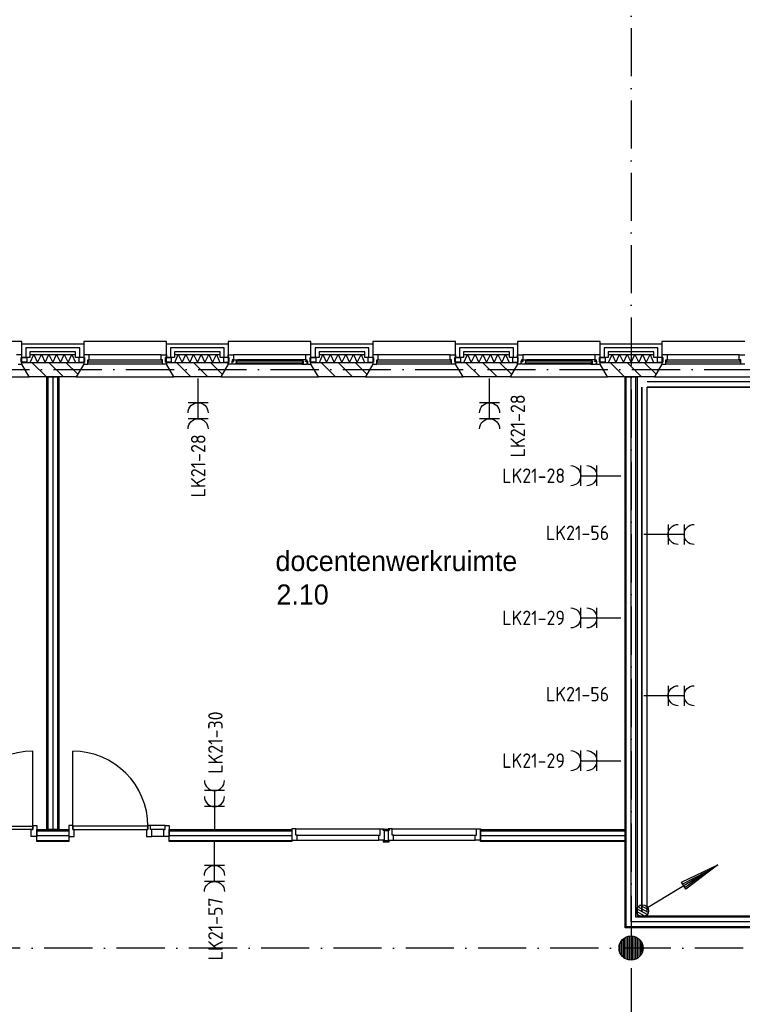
# Model space of a CAD drawing. Header units: millimetres. Extents: x 89505 to 241280, y 191 to 84291.
# Tile 35 of 45: x 182693 to 191690, y 49962 to 62219. Entities that reach past the tile are written whole.
import ezdxf
from ezdxf.enums import TextEntityAlignment as Align

# ---------------------------------------------------------------- set-up
doc = ezdxf.new("R2010")
doc.units = ezdxf.units.MM
doc.header["$LTSCALE"] = 100
doc.linetypes.add('DASHDOT', pattern=[9, 6, -1.5, 0, -1.5])
doc.layers.get('0').update_dxf_attribs({"linetype": 'CONTINUOUS'})
for name, color, linetype in [('AL$7----_STRAMIEN', 1, 'DASHDOT'), ('AL21----_BUITENWAND', 4, 'CONTINUOUS'), ('AL21K---_ISOLATIE', 1, 'CONTINUOUS'), ('AL22----_BINNENWAND', 7, 'CONTINUOUS'), ('AL28----_KONSTRUKTIE', 3, 'CONTINUOUS'), ('AL31----_BUITENKOZ', 7, 'CONTINUOUS'), ('AL32----_BINNENKOZ', 7, 'CONTINUOUS'), ('AL32----_DRAAIRICHTING', 1, 'CONTINUOUS'), ('ALL-----_REFLIJNEN', 8, 'CONTINUOUS'), ('ALXA3---_VOLZWART', 14, 'CONTINUOUS'), ('ALXAA---_GEWBETON', 12, 'CONTINUOUS'), ('ALXAB---_PREFABBETON', 1, 'CONTINUOUS'), ('BOUW', 8, 'CONTINUOUS'), ('EB62203-_ATTRIB', 2, 'CONTINUOUS'), ('EB63103-_ATTRIB', 2, 'CONTINUOUS'), ('EL6126--_PVR', 3, 'CONTINUOUS'), ('EL61303-_WANDGOOT', 3, 'CONTINUOUS'), ('EL62203-_KRACHT-WCD230', 3, 'CONTINUOUS'), ('EL63103-_LICHT-WCD230V', 3, 'CONTINUOUS')]:
    doc.layers.add(name, color=color, linetype=linetype)
doc.styles.add('1_8', font='ISO', dxfattribs={"height": 1.8})
doc.styles.add('2_0', font='iso', dxfattribs={"height": 200})
doc.styles.add('BURO-025', font='BUROFONT.shx', dxfattribs={"height": 250})
doc.styles.add('NORATT', font='isocp.shx')
doc.styles.get("Standard").update_dxf_attribs({"font": 'iso.shx'})

# ---------------------------------------------------------------- blocks, each defined once
blk = doc.blocks.new('ES3W2A')
for p, q in [((1.25, 2), (-1.25, 2)), ((0, 2), (0, -3)), ((1.25, 0), (-1.25, 0))]:
    blk.add_line(p, q)
for centre in [(0, 3.25), (0, 1.25)]:
    blk.add_arc(centre, 1.25, 180, 0)
at = {"style": 'NORATT'}
for tag, flags, p in [('VERMOGEN', 9, (-2.5, 5)), ('GROEP', 8, (0, 5)), ('SCHAK', 8, (2.5, 5)), ('GELIJK', 9, (5, 5)), ('KAST', 9, (7, 5)), ('TAL', 8, (2.5, 5))]:
    blk.add_attdef(tag, text='', height=1.8, rotation=90, dxfattribs=dict(at, flags=flags)).set_placement(p, align=Align.MIDDLE_CENTER)
at = {"style": 'NORATT', "width": 0.7, "flags": 8}
blk.add_attdef('DOEL', text='', height=1.8, rotation=90, dxfattribs=at).set_placement((-2.5, 5), align=Align.MIDDLE_LEFT)
at = {"style": 'NORATT', "flags": 9}
blk.add_attdef('M_CODE', text='', height=1.8, dxfattribs=at).set_placement((0, 0), align=Align.MIDDLE_CENTER)
blk = doc.blocks.new('EH100000')
at = {"linetype": 'ByBlock'}
for p, q in [((1, 0.5), (0, 0.5)), ((1, 0.5, 1), (0, 0.5, 1)), ((0, -0.5, 1), (1, -0.5, 1)), ((1, -0.5), (0, -0.5))]:
    blk.add_line(p, q, dxfattribs=at)
at = {"linetype": 'ByBlock', "invisible_edges": 15}
for points in [[(1, -0.5), (0, -0.5), (0, 0.5), (1, 0.5)], [(0, 0.5), (1, 0.5), (1, 0.5, 1), (0, 0.5, 1)], [(0, -0.5, 1), (1, -0.5, 1), (1, -0.5), (0, -0.5)]]:
    blk.add_3dface(points, dxfattribs=at)
at = {"linetype": 'ByBlock', "style": '2_0', "flags": 8}
blk.add_attdef('FUNCTIE', text='', height=0.5, dxfattribs=at).set_placement((0.5, 0), align=Align.MIDDLE)
at = {"linetype": 'ByBlock', "flags": 9}
blk.add_attdef('SCHOT', text='', height=0.5, dxfattribs=at).set_placement((0.5, 0), align=Align.MIDDLE)
blk = doc.blocks.new('ES111201')
at = {"color": 0}
for p, q in [((0.38, 0.65), (5.5, 9.53)), ((0.73, 0.15), (-0.73, 0.15)), ((0.6, 0.45), (-0.6, 0.45)), ((0.73, -0.15), (-0.73, -0.15)), ((0.6, -0.45), (-0.6, -0.45))]:
    blk.add_line(p, q, dxfattribs=at)
for points in [[(2.57, 5.45), (5.5, 9.53), (3.43, 4.95)], [(3.22, 5.07), (4.63, 8.01), (2.78, 5.32)]]:
    blk.add_lwpolyline(points, close=True, dxfattribs=at)
blk.add_circle((0, 0), 0.75, dxfattribs=at)

msp = doc.modelspace()

# ---------------------------------------------------------------- linework, layer by layer
at = {"layer": 'AL$7----_STRAMIEN', "color": 1}
for p, q in [((190305, 76516), (190305, 7175)), ((89505, 57863), (239410, 57863))]:
    msp.add_line(p, q, dxfattribs=at)
msp.add_lwpolyline([(239405, 50663), (89505, 50663)], dxfattribs=at)
at = {"layer": 'AL21----_BUITENWAND', "color": 8}
for p, q in [((182720, 58183), (183490, 58183)), ((182720, 58014), (182720, 58183)), ((183490, 58183), (183490, 58014)), ((184520, 58183), (185290, 58183)), ((184520, 58014), (184520, 58183)), ((185290, 58183), (185290, 58014)), ((186320, 58183), (187090, 58183)), ((186320, 58014), (186320, 58183)), ((187090, 58183), (187090, 58014)), ((188120, 58183), (188890, 58183)), ((188120, 58014), (188120, 58183)), ((188890, 58183), (188890, 58014)), ((189920, 58183), (190690, 58183)), ((189920, 58014), (189920, 58183)), ((190690, 58183), (190690, 58014)), ((182820, 58014), (182720, 58014)), ((182820, 58083), (182820, 58014)), ((183390, 58083), (182820, 58083)), ((183390, 58014), (183390, 58083)), ((183490, 58014), (183390, 58014)), ((184620, 58014), (184520, 58014)), ((185190, 58083), (184620, 58083)), ((184620, 58083), (184620, 58014)), ((185190, 58014), (185190, 58083)), ((185290, 58014), (185190, 58014)), ((186420, 58014), (186320, 58014)), ((186420, 58083), (186420, 58014)), ((186990, 58083), (186420, 58083)), ((186990, 58014), (186990, 58083)), ((187090, 58014), (186990, 58014)), ((188220, 58014), (188120, 58014)), ((188790, 58083), (188220, 58083)), ((188220, 58083), (188220, 58014)), ((188790, 58014), (188790, 58083)), ((188890, 58014), (188790, 58014)), ((190020, 58014), (189920, 58014)), ((190020, 58083), (190020, 58014)), ((190590, 58083), (190020, 58083)), ((190590, 58014), (190590, 58083)), ((190690, 58014), (190590, 58014))]:
    msp.add_line(p, q, dxfattribs=at)
at = {"layer": 'AL21K---_ISOLATIE', "color": 8, "linetype": 'Continuous'}
for p, q in [((182820, 58053), (183390, 58053)), ((182824, 57953), (182868, 58053)), ((182868, 58053), (182915, 57953)), ((182915, 57953), (182963, 58053)), ((182963, 58053), (183010, 57953)), ((183010, 57953), (183058, 58053)), ((183058, 58053), (183105, 57953)), ((183105, 57953), (183153, 58053)), ((183153, 58053), (183200, 57953)), ((183200, 57953), (183248, 58053)), ((183248, 58053), (183295, 57953)), ((183295, 57953), (183343, 58053)), ((183343, 58053), (183386, 57953)), ((184620, 58053), (185190, 58053)), ((184624, 57953), (184668, 58053)), ((184668, 58053), (184715, 57953)), ((184715, 57953), (184763, 58053)), ((184763, 58053), (184810, 57953)), ((184810, 57953), (184858, 58053)), ((184858, 58053), (184905, 57953)), ((184905, 57953), (184953, 58053)), ((184953, 58053), (185000, 57953)), ((185000, 57953), (185048, 58053)), ((185048, 58053), (185095, 57953)), ((185095, 57953), (185143, 58053)), ((185143, 58053), (185186, 57953)), ((186420, 58053), (186990, 58053)), ((186424, 57953), (186468, 58053)), ((186468, 58053), (186515, 57953)), ((186515, 57953), (186563, 58053)), ((186563, 58053), (186610, 57953)), ((186610, 57953), (186658, 58053)), ((186658, 58053), (186705, 57953)), ((186705, 57953), (186753, 58053)), ((186753, 58053), (186800, 57953)), ((186800, 57953), (186848, 58053)), ((186848, 58053), (186895, 57953)), ((186895, 57953), (186943, 58053)), ((186943, 58053), (186986, 57953)), ((188220, 58053), (188790, 58053)), ((188224, 57953), (188268, 58053)), ((188268, 58053), (188315, 57953)), ((188315, 57953), (188363, 58053)), ((188363, 58053), (188410, 57953)), ((188410, 57953), (188458, 58053)), ((188458, 58053), (188505, 57953)), ((188505, 57953), (188553, 58053)), ((188553, 58053), (188600, 57953)), ((188600, 57953), (188648, 58053)), ((188648, 58053), (188695, 57953)), ((188695, 57953), (188743, 58053)), ((188743, 58053), (188786, 57953)), ((190020, 58053), (190590, 58053)), ((190024, 57953), (190068, 58053)), ((190068, 58053), (190115, 57953)), ((190115, 57953), (190163, 58053)), ((190163, 58053), (190210, 57953)), ((190210, 57953), (190258, 58053)), ((190258, 58053), (190305, 57953)), ((190305, 57953), (190353, 58053)), ((190353, 58053), (190400, 57953)), ((190400, 57953), (190448, 58053)), ((190448, 58053), (190495, 57953)), ((190495, 57953), (190543, 58053)), ((190543, 58053), (190586, 57953)), ((182820, 57953), (183390, 57953)), ((184620, 57953), (185190, 57953)), ((186420, 57953), (186990, 57953)), ((188220, 57953), (188790, 57953)), ((190020, 57953), (190590, 57953))]:
    msp.add_line(p, q, dxfattribs=at)
at = {"layer": 'AL22----_BINNENWAND', "color": 8}
for p, q in [((183030, 52138), (183030, 57773)), ((183030, 57773), (183180, 57773)), ((183180, 57773), (183180, 52138)), ((190230, 50913), (190230, 57773)), ((190230, 57773), (190380, 57773)), ((190380, 57773), (190380, 51063)), ((182905, 51988), (182905, 52138)), ((182905, 52138), (183305, 52138)), ((183180, 52138), (183030, 52138)), ((183305, 52138), (183305, 51988)), ((184556, 52138), (186080, 52138)), ((184556, 51988), (184556, 52138)), ((186080, 52138), (186080, 51988)), ((188430, 51988), (188430, 52138)), ((188430, 52138), (190230, 52138)), ((190230, 52138), (190230, 51988)), ((183305, 51988), (182905, 51988)), ((186080, 51988), (184556, 51988)), ((190230, 51988), (188430, 51988)), ((190380, 51063), (194254, 51063)), ((194254, 50913), (190230, 50913))]:
    msp.add_line(p, q, dxfattribs=at)
at = {"layer": 'AL22----_BINNENWAND', "color": 8, "linetype": 'Continuous'}
for p, q in [((183045, 57773), (183045, 52138)), ((183165, 57773), (183165, 52138)), ((190245, 50928), (190245, 57773)), ((190365, 51048), (190365, 57773)), ((182905, 52123), (183305, 52123)), ((184556, 52123), (186080, 52123)), ((188430, 52123), (190230, 52123)), ((182905, 52003), (183305, 52003)), ((184556, 52003), (186080, 52003)), ((188430, 52003), (190230, 52003)), ((194254, 51048), (190365, 51048)), ((194254, 50928), (190245, 50928))]:
    msp.add_line(p, q, dxfattribs=at)
at = {"layer": 'AL28----_KONSTRUKTIE', "color": 8}
for p, q in [((182720, 57953), (183490, 57953)), ((182720, 57933), (182720, 57953)), ((182813, 57773), (182720, 57933)), ((183490, 57933), (183398, 57773)), ((183490, 57953), (183490, 57933)), ((184520, 57953), (185290, 57953)), ((184520, 57933), (184520, 57953)), ((184613, 57773), (184520, 57933)), ((185290, 57933), (185198, 57773)), ((185290, 57953), (185290, 57933)), ((186320, 57953), (187090, 57953)), ((186320, 57933), (186320, 57953)), ((186413, 57773), (186320, 57933)), ((187090, 57933), (186998, 57773)), ((187090, 57953), (187090, 57933)), ((188120, 57953), (188890, 57953)), ((188120, 57933), (188120, 57953)), ((188213, 57773), (188120, 57933)), ((188890, 57933), (188798, 57773)), ((188890, 57953), (188890, 57933)), ((189920, 57953), (190690, 57953)), ((189920, 57933), (189920, 57953)), ((190013, 57773), (189920, 57933)), ((190690, 57933), (190598, 57773)), ((190690, 57953), (190690, 57933)), ((183398, 57773), (182813, 57773)), ((185198, 57773), (184613, 57773)), ((186998, 57773), (186413, 57773)), ((188798, 57773), (188213, 57773)), ((190598, 57773), (190013, 57773))]:
    msp.add_line(p, q, dxfattribs=at)
msp.add_circle((190305, 50663), 150, dxfattribs=at)
at = {"layer": 'AL31----_BUITENKOZ', "color": 8}
for p, q in [((182720, 58213), (181690, 58213)), ((182720, 57933), (182720, 58213)), ((183490, 58213), (183490, 57933)), ((184520, 58213), (183490, 58213)), ((184520, 57933), (184520, 58213)), ((185290, 58213), (185290, 57933)), ((186320, 58213), (185290, 58213)), ((186320, 57933), (186320, 58213)), ((187090, 58213), (187090, 57933)), ((188120, 58213), (187090, 58213)), ((188120, 57933), (188120, 58213)), ((188890, 58213), (188890, 57933)), ((189920, 58213), (188890, 58213)), ((189920, 57933), (189920, 58213)), ((191720, 58213), (190690, 58213)), ((190690, 58213), (190690, 57933)), ((182720, 58047), (182653, 58047)), ((182710, 58014), (182720, 58014)), ((182710, 57958), (182710, 58014)), ((182710, 58014), (182781, 58014)), ((182710, 57958), (182710, 58014)), ((182720, 58014), (182720, 58047)), ((182781, 58014), (182781, 57958)), ((183429, 58014), (183429, 57958)), ((183500, 58014), (183429, 58014)), ((183500, 57958), (183500, 58014)), ((184453, 58047), (183557, 58047)), ((184510, 58014), (184581, 58014)), ((184510, 57958), (184510, 58014)), ((184581, 58014), (184581, 57958)), ((185229, 58014), (185229, 57958)), ((185300, 58014), (185229, 58014)), ((185290, 58047), (185357, 58047)), ((185290, 58014), (185290, 58047)), ((185300, 58014), (185290, 58014)), ((185300, 57958), (185300, 58014)), ((185300, 57958), (185300, 58014)), ((185340, 57984), (185340, 57969)), ((185357, 57984), (185340, 57984)), ((185352, 57984), (185357, 57984)), ((185352, 57969), (185352, 57984)), ((186253, 58047), (185357, 58047)), ((185357, 58047), (185357, 57984)), ((185357, 57984), (185404, 57984)), ((186206, 57984), (185404, 57984)), ((185404, 57984), (185406, 57971)), ((186206, 57984), (186204, 57971)), ((186253, 57984), (186206, 57984)), ((186253, 58047), (186253, 57984)), ((186320, 58047), (186253, 58047)), ((186258, 57984), (186253, 57984)), ((186253, 57984), (186270, 57984)), ((186258, 57969), (186258, 57984)), ((186270, 57984), (186270, 57969)), ((186310, 58014), (186320, 58014)), ((186310, 57958), (186310, 58014)), ((186310, 58014), (186381, 58014)), ((186310, 57958), (186310, 58014)), ((186320, 58014), (186320, 58047)), ((186381, 58014), (186381, 57958)), ((187029, 58014), (187029, 57958)), ((187100, 58014), (187029, 58014)), ((187100, 57958), (187100, 58014)), ((188053, 58047), (187157, 58047)), ((188110, 58014), (188181, 58014)), ((188110, 57958), (188110, 58014)), ((188181, 58014), (188181, 57958)), ((188829, 58014), (188829, 57958)), ((188900, 58014), (188829, 58014)), ((188890, 58047), (188957, 58047)), ((188890, 58014), (188890, 58047)), ((188900, 58014), (188890, 58014)), ((188900, 57958), (188900, 58014)), ((188900, 57958), (188900, 58014)), ((188940, 57984), (188940, 57969)), ((188957, 57984), (188940, 57984)), ((188952, 57984), (188957, 57984)), ((188952, 57969), (188952, 57984)), ((189853, 58047), (188957, 58047)), ((188957, 58047), (188957, 57984)), ((188957, 57984), (189004, 57984)), ((189806, 57984), (189004, 57984)), ((189004, 57984), (189006, 57971)), ((189806, 57984), (189804, 57971)), ((189853, 57984), (189806, 57984)), ((189853, 58047), (189853, 57984)), ((189920, 58047), (189853, 58047)), ((189858, 57984), (189853, 57984)), ((189853, 57984), (189870, 57984)), ((189858, 57969), (189858, 57984)), ((189870, 57984), (189870, 57969)), ((189910, 58014), (189920, 58014)), ((189910, 57958), (189910, 58014)), ((189910, 58014), (189981, 58014)), ((189910, 57958), (189910, 58014)), ((189920, 58014), (189920, 58047)), ((189981, 58014), (189981, 57958)), ((190629, 58014), (190629, 57958)), ((190700, 58014), (190629, 58014)), ((190700, 57958), (190700, 58014)), ((191653, 58047), (190757, 58047)), ((182676, 57933), (182720, 57933)), ((182720, 57958), (182710, 57958)), ((182781, 57958), (182710, 57958)), ((182720, 57933), (182720, 57958)), ((182813, 57773), (182720, 57933)), ((183490, 57933), (183398, 57773)), ((183429, 57958), (183500, 57958)), ((184470, 57933), (183540, 57933)), ((184581, 57958), (184510, 57958)), ((184613, 57773), (184520, 57933)), ((185290, 57933), (185198, 57773)), ((185229, 57958), (185300, 57958)), ((185290, 57958), (185300, 57958)), ((185290, 57933), (185290, 57958)), ((185334, 57933), (185290, 57933)), ((185334, 57969), (185334, 57933)), ((185340, 57969), (185334, 57969)), ((185337, 57964), (185360, 57964)), ((185337, 57935), (185337, 57964)), ((185344, 57935), (185337, 57935)), ((185347, 57930), (185344, 57935)), ((185389, 57930), (185347, 57930)), ((185360, 57969), (185352, 57969)), ((185360, 57964), (185360, 57969)), ((185389, 57971), (185389, 57930)), ((185406, 57971), (185389, 57971)), ((185389, 57946), (185406, 57946)), ((185389, 57933), (185389, 57946)), ((185406, 57933), (185389, 57933)), ((186221, 57930), (185389, 57930)), ((185406, 57946), (185406, 57933)), ((186204, 57971), (186221, 57971)), ((186204, 57946), (186204, 57933)), ((186221, 57946), (186204, 57946)), ((186204, 57933), (186221, 57933)), ((186221, 57971), (186221, 57930)), ((186221, 57933), (186221, 57946)), ((186221, 57930), (186263, 57930)), ((186250, 57969), (186258, 57969)), ((186250, 57964), (186250, 57969)), ((186273, 57964), (186250, 57964)), ((186263, 57930), (186266, 57935)), ((186266, 57935), (186273, 57935)), ((186270, 57969), (186276, 57969)), ((186273, 57935), (186273, 57964)), ((186276, 57969), (186276, 57933)), ((186276, 57933), (186320, 57933)), ((186320, 57958), (186310, 57958)), ((186381, 57958), (186310, 57958)), ((186320, 57933), (186320, 57958)), ((186413, 57773), (186320, 57933)), ((187090, 57933), (186998, 57773)), ((187029, 57958), (187100, 57958)), ((188070, 57933), (187140, 57933)), ((188181, 57958), (188110, 57958)), ((188213, 57773), (188120, 57933)), ((188890, 57933), (188798, 57773)), ((188829, 57958), (188900, 57958)), ((188890, 57958), (188900, 57958)), ((188890, 57933), (188890, 57958)), ((188934, 57933), (188890, 57933)), ((188934, 57969), (188934, 57933)), ((188940, 57969), (188934, 57969)), ((188937, 57964), (188960, 57964)), ((188937, 57935), (188937, 57964)), ((188944, 57935), (188937, 57935)), ((188947, 57930), (188944, 57935)), ((188989, 57930), (188947, 57930)), ((188960, 57969), (188952, 57969)), ((188960, 57964), (188960, 57969)), ((188989, 57971), (188989, 57930)), ((189006, 57971), (188989, 57971)), ((188989, 57946), (189006, 57946)), ((188989, 57933), (188989, 57946)), ((189006, 57933), (188989, 57933)), ((189821, 57930), (188989, 57930)), ((189006, 57946), (189006, 57933)), ((189804, 57971), (189821, 57971)), ((189804, 57946), (189804, 57933)), ((189821, 57946), (189804, 57946)), ((189804, 57933), (189821, 57933)), ((189821, 57971), (189821, 57930)), ((189821, 57933), (189821, 57946)), ((189821, 57930), (189863, 57930)), ((189850, 57969), (189858, 57969)), ((189850, 57964), (189850, 57969)), ((189873, 57964), (189850, 57964)), ((189863, 57930), (189866, 57935)), ((189866, 57935), (189873, 57935)), ((189870, 57969), (189876, 57969)), ((189873, 57935), (189873, 57964)), ((189876, 57969), (189876, 57933)), ((189876, 57933), (189920, 57933)), ((189920, 57958), (189910, 57958)), ((189981, 57958), (189910, 57958)), ((189920, 57933), (189920, 57958)), ((190013, 57773), (189920, 57933)), ((190690, 57933), (190598, 57773)), ((190629, 57958), (190700, 57958)), ((191670, 57933), (190740, 57933)), ((181598, 57773), (182813, 57773)), ((183398, 57773), (184613, 57773)), ((185198, 57773), (186413, 57773)), ((186998, 57773), (188213, 57773)), ((188798, 57773), (190013, 57773)), ((190598, 57773), (191813, 57773))]:
    msp.add_line(p, q, dxfattribs=at)
at = {"layer": 'AL31----_BUITENKOZ', "color": 8, "linetype": 'Continuous'}
for p, q in [((183490, 58047), (183490, 58014)), ((183557, 58047), (183490, 58047)), ((183490, 58014), (183500, 58014)), ((183500, 58014), (183500, 57958)), ((183540, 57984), (183557, 57984)), ((183540, 57933), (183540, 57984)), ((183545, 57980), (183545, 57959)), ((184465, 57980), (183545, 57980)), ((183557, 58047), (183557, 58047)), ((183557, 58047), (183557, 58047)), ((183557, 58047), (183557, 58047)), ((183557, 58047), (183557, 58047)), ((183557, 57984), (183557, 58047)), ((184453, 58047), (184520, 58047)), ((184453, 58047), (184453, 58047)), ((184453, 58047), (184453, 58047)), ((184453, 58047), (184453, 58047)), ((184453, 58047), (184453, 58047)), ((184453, 57984), (184453, 58047)), ((184470, 57984), (184453, 57984)), ((184465, 57959), (184465, 57980)), ((184470, 57933), (184470, 57984)), ((184510, 58014), (184510, 57958)), ((184520, 58014), (184510, 58014)), ((184520, 58047), (184520, 58014)), ((187090, 58047), (187090, 58014)), ((187157, 58047), (187090, 58047)), ((187090, 58014), (187100, 58014)), ((187100, 58014), (187100, 57958)), ((187140, 57984), (187157, 57984)), ((187140, 57933), (187140, 57984)), ((187145, 57980), (187145, 57959)), ((188065, 57980), (187145, 57980)), ((187157, 58047), (187157, 58047)), ((187157, 58047), (187157, 58047)), ((187157, 58047), (187157, 58047)), ((187157, 58047), (187157, 58047)), ((187157, 57984), (187157, 58047)), ((188053, 58047), (188120, 58047)), ((188053, 58047), (188053, 58047)), ((188053, 58047), (188053, 58047)), ((188053, 58047), (188053, 58047)), ((188053, 58047), (188053, 58047)), ((188053, 57984), (188053, 58047)), ((188070, 57984), (188053, 57984)), ((188065, 57959), (188065, 57980)), ((188070, 57933), (188070, 57984)), ((188110, 58014), (188110, 57958)), ((188120, 58014), (188110, 58014)), ((188120, 58047), (188120, 58014)), ((190690, 58047), (190690, 58014)), ((190757, 58047), (190690, 58047)), ((190690, 58014), (190700, 58014)), ((190700, 58014), (190700, 57958)), ((190740, 57984), (190757, 57984)), ((190740, 57933), (190740, 57984)), ((190745, 57980), (190745, 57959)), ((191665, 57980), (190745, 57980)), ((190757, 58047), (190757, 58047)), ((190757, 58047), (190757, 58047)), ((190757, 58047), (190757, 58047)), ((190757, 58047), (190757, 58047)), ((190757, 57984), (190757, 58047)), ((191653, 58047), (191720, 58047)), ((191653, 58047), (191653, 58047)), ((191653, 58047), (191653, 58047)), ((191653, 58047), (191653, 58047)), ((191653, 58047), (191653, 58047)), ((191653, 57984), (191653, 58047)), ((191670, 57984), (191653, 57984)), ((191665, 57959), (191665, 57980)), ((191670, 57933), (191670, 57984)), ((183490, 57958), (183490, 57933)), ((183490, 57958), (183490, 57958)), ((183500, 57958), (183490, 57958)), ((183490, 57933), (183540, 57933)), ((183540, 57933), (183540, 57933)), ((183545, 57959), (184465, 57959)), ((184520, 57933), (184470, 57933)), ((184470, 57933), (184470, 57933)), ((184510, 57958), (184520, 57958)), ((184520, 57958), (184520, 57933)), ((184520, 57958), (184520, 57958)), ((185391, 57969), (185391, 57948)), ((186219, 57969), (185391, 57969)), ((185391, 57948), (186219, 57948)), ((186219, 57948), (186219, 57969)), ((187090, 57958), (187090, 57933)), ((187090, 57958), (187090, 57958)), ((187100, 57958), (187090, 57958)), ((187090, 57933), (187140, 57933)), ((187140, 57933), (187140, 57933)), ((187145, 57959), (188065, 57959)), ((188120, 57933), (188070, 57933)), ((188070, 57933), (188070, 57933)), ((188110, 57958), (188120, 57958)), ((188120, 57958), (188120, 57933)), ((188120, 57958), (188120, 57958)), ((188991, 57969), (188991, 57948)), ((189819, 57969), (188991, 57969)), ((188991, 57948), (189819, 57948)), ((189819, 57948), (189819, 57969)), ((190690, 57958), (190690, 57933)), ((190690, 57958), (190690, 57958)), ((190700, 57958), (190690, 57958)), ((190690, 57933), (190740, 57933)), ((190740, 57933), (190740, 57933)), ((190745, 57959), (191665, 57959)), ((191720, 57933), (191670, 57933)), ((191670, 57933), (191670, 57933))]:
    msp.add_line(p, q, dxfattribs=at)
at = {"layer": 'AL32----_BINNENKOZ', "color": 8}
for p, q in [((181921, 52179), (182855, 52179)), ((182855, 52139), (181921, 52139)), ((182838, 52051), (182838, 52139)), ((182838, 52139), (182855, 52139)), ((182855, 52190), (182905, 52190)), ((182855, 52139), (182855, 52190)), ((182855, 52179), (182855, 52139)), ((182905, 52190), (182905, 52051)), ((183305, 52190), (183305, 52051)), ((183355, 52190), (183305, 52190)), ((183355, 52139), (183355, 52190)), ((183355, 52179), (183355, 52139)), ((184289, 52179), (183355, 52179)), ((183355, 52139), (184289, 52139)), ((183372, 52139), (183355, 52139)), ((183372, 52051), (183372, 52139)), ((184272, 52139), (184272, 52051)), ((184289, 52139), (184272, 52139)), ((184322, 52190), (184289, 52190)), ((184289, 52190), (184289, 52139)), ((184322, 52190), (184289, 52190)), ((184289, 52139), (184289, 52179)), ((184322, 52139), (184322, 52190)), ((184506, 52190), (184322, 52190)), ((184339, 52139), (184322, 52139)), ((184339, 52051), (184339, 52139)), ((184489, 52139), (184339, 52139)), ((184489, 52051), (184489, 52139)), ((184489, 52139), (184506, 52139)), ((184506, 52190), (184556, 52190)), ((184506, 52139), (184506, 52190)), ((184556, 52190), (184556, 52051)), ((186130, 52145), (186080, 52145)), ((186080, 52145), (186080, 52006)), ((186130, 52145), (187180, 52145)), ((186130, 52069), (186130, 52145)), ((187180, 52145), (187230, 52145)), ((187180, 52069), (187180, 52145)), ((187218, 52144), (187280, 52144)), ((187218, 52126), (187218, 52144)), ((187230, 52126), (187218, 52126)), ((187230, 52145), (187230, 52006)), ((187230, 52126), (187280, 52126)), ((187230, 52120), (187230, 52126)), ((187330, 52145), (187280, 52145)), ((187280, 52145), (187280, 52006)), ((187280, 52144), (187293, 52144)), ((187280, 52126), (187280, 52120)), ((187293, 52144), (187293, 52126)), ((187330, 52145), (188380, 52145)), ((187330, 52069), (187330, 52145)), ((188380, 52145), (188430, 52145)), ((188380, 52069), (188380, 52145)), ((188430, 52145), (188430, 52006)), ((182905, 52051), (182838, 52051)), ((183305, 52051), (183372, 52051)), ((184272, 52051), (184339, 52051)), ((184489, 52051), (184339, 52051)), ((184556, 52051), (184489, 52051)), ((186080, 52006), (186147, 52006)), ((186147, 52069), (186130, 52069)), ((186147, 52069), (187163, 52069)), ((186147, 52006), (186147, 52069)), ((186147, 52006), (187163, 52006)), ((187163, 52069), (187180, 52069)), ((187163, 52006), (187163, 52069)), ((187230, 52006), (187163, 52006)), ((187218, 52001), (187218, 51983)), ((187230, 52001), (187218, 52001)), ((187218, 51983), (187280, 51983)), ((187230, 52006), (187230, 52001)), ((187230, 52001), (187280, 52001)), ((187280, 52006), (187347, 52006)), ((187280, 52001), (187280, 52006)), ((187280, 51983), (187293, 51983)), ((187293, 51983), (187293, 52001)), ((187347, 52069), (187330, 52069)), ((187347, 52069), (188363, 52069)), ((187347, 52006), (187347, 52069)), ((187347, 52006), (188363, 52006)), ((188363, 52069), (188380, 52069)), ((188363, 52006), (188363, 52069)), ((188430, 52006), (188363, 52006))]:
    msp.add_line(p, q, dxfattribs=at)
at = {"layer": 'AL32----_DRAAIRICHTING', "color": 8}
for p, q in [((182855, 52179), (182855, 53113)), ((183355, 52179), (183355, 53113))]:
    msp.add_line(p, q, dxfattribs=at)
for centre, start, end in [((182855, 52179), 90, 180), ((183355, 52179), 0, 90)]:
    msp.add_arc(centre, 934, start, end, dxfattribs=at)
at = {"layer": 'ALL-----_REFLIJNEN', "color": 8, "linetype": 'Continuous'}
for p, q in [((182770, 58133), (182770, 58014)), ((183440, 58133), (182770, 58133)), ((183440, 58014), (183440, 58133)), ((185240, 58133), (184570, 58133)), ((184570, 58133), (184570, 58014)), ((185240, 58014), (185240, 58133)), ((186370, 58133), (186370, 58014)), ((187040, 58133), (186370, 58133)), ((187040, 58014), (187040, 58133)), ((188840, 58133), (188170, 58133)), ((188170, 58133), (188170, 58014)), ((188840, 58014), (188840, 58133)), ((189970, 58133), (189970, 58014)), ((190640, 58133), (189970, 58133)), ((190640, 58014), (190640, 58133)), ((183105, 57773), (183105, 52138)), ((190305, 50988), (190305, 57773)), ((182905, 52063), (183305, 52063)), ((184556, 52063), (186080, 52063)), ((188430, 52063), (190230, 52063)), ((194254, 50988), (190305, 50988))]:
    msp.add_line(p, q, dxfattribs=at)
at = {"layer": 'ALXA3---_VOLZWART', "color": 8}
for p, q in [((182770, 58133), (182770, 58014)), ((183440, 58133), (182770, 58133)), ((183440, 58014), (183440, 58133)), ((185240, 58133), (184570, 58133)), ((184570, 58133), (184570, 58014)), ((185240, 58014), (185240, 58133)), ((186370, 58133), (186370, 58014)), ((187040, 58133), (186370, 58133)), ((187040, 58014), (187040, 58133)), ((188840, 58133), (188170, 58133)), ((188170, 58133), (188170, 58014)), ((188840, 58014), (188840, 58133)), ((189970, 58133), (189970, 58014)), ((190640, 58133), (189970, 58133)), ((190640, 58014), (190640, 58133))]:
    msp.add_line(p, q, dxfattribs=at)
at = {"layer": 'ALXAA---_GEWBETON', "color": 8}
for p, q in [((190185, 50573), (190185, 50753)), ((190205, 50552), (190205, 50775)), ((190225, 50537), (190225, 50790)), ((190245, 50526), (190245, 50801)), ((190265, 50519), (190265, 50808)), ((190285, 50515), (190285, 50812)), ((190305, 50513), (190305, 50813)), ((190325, 50515), (190325, 50812)), ((190345, 50519), (190345, 50808)), ((190365, 50526), (190365, 50801)), ((190385, 50537), (190385, 50790)), ((190405, 50552), (190405, 50775)), ((190425, 50573), (190425, 50753)), ((190165, 50610), (190165, 50717)), ((190445, 50610), (190445, 50717))]:
    msp.add_line(p, q, dxfattribs=at)
at = {"layer": 'ALXAB---_PREFABBETON', "color": 8}
for p, q in [((182845, 57953), (183025, 57773)), ((183057, 57953), (183237, 57773)), ((183269, 57953), (183416, 57806)), ((183481, 57953), (183490, 57944)), ((184645, 57953), (184825, 57773)), ((184857, 57953), (185037, 57773)), ((185069, 57953), (185216, 57806)), ((185281, 57953), (185290, 57944)), ((186445, 57953), (186625, 57773)), ((186657, 57953), (186837, 57773)), ((186869, 57953), (187016, 57806)), ((187081, 57953), (187090, 57944)), ((188245, 57953), (188425, 57773)), ((188457, 57953), (188637, 57773)), ((188669, 57953), (188816, 57806)), ((188881, 57953), (188890, 57944)), ((190045, 57953), (190225, 57773)), ((190257, 57953), (190437, 57773)), ((190469, 57953), (190616, 57806)), ((190681, 57953), (190690, 57944))]:
    msp.add_line(p, q, dxfattribs=at)

# ---------------------------------------------------------------- block references
at = {"layer": 'EL6126--_PVR', "xscale": 99.99999999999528, "yscale": 99.99999999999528, "zscale": 99.99999999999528, "rotation": 331.2781252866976}
msp.add_blockref('ES111201', (190447, 51127, 1500), dxfattribs=at)
at = {"layer": 'EL61303-_WANDGOOT', "xscale": 6530.603071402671, "yscale": 65, "zscale": 120, "rotation": 270}
msp.add_blockref('EH100000', (190473, 57645, 1500), dxfattribs=at)
at = {"layer": 'EL61303-_WANDGOOT', "xscale": 5150.323946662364, "yscale": 65, "zscale": 120}
msp.add_blockref('EH100000', (190505, 57677, 1500), dxfattribs=at)
at = {"layer": 'EL62203-_KRACHT-WCD230'}
ref = msp.add_blockref('ES3W2A', (190766, 55811, 3002), dxfattribs=dict(at, xscale=-100, yscale=100, zscale=100, rotation=270))
ref.add_attrib('GROEP', 'LK21-56', dxfattribs={"layer": 'EB62203-_ATTRIB', "color": 1, "height": 180, "style": 'NORATT', "flags": 8}).set_placement((190032, 55831, 1502), align=Align.MIDDLE_RIGHT)
ref = msp.add_blockref('ES3W2A', (190766, 53804, 3002), dxfattribs=dict(at, xscale=-100, yscale=100, zscale=100, rotation=270))
ref.add_attrib('GROEP', 'LK21-56', dxfattribs={"layer": 'EB62203-_ATTRIB', "color": 1, "height": 180, "style": 'NORATT', "flags": 8}).set_placement((190032, 53824, 3002), align=Align.MIDDLE_RIGHT)
at = {"layer": 'EL63103-_LICHT-WCD230V'}
ref = msp.add_blockref('ES3W2A', (184914, 57452), dxfattribs=dict(at, xscale=-100, yscale=100, zscale=100, rotation=180))
ref.add_attrib('GROEP', 'LK21-28', dxfattribs={"layer": 'EB63103-_ATTRIB', "color": 1, "height": 180, "rotation": 90, "style": '1_8', "flags": 8}).set_placement((184916, 56274), align=Align.MIDDLE_LEFT)
ref = msp.add_blockref('ES3W2A', (188544, 57452, 1050), dxfattribs=dict(at, xscale=-100, yscale=100, zscale=100, rotation=180))
ref.add_attrib('GROEP', 'LK21-28', dxfattribs={"layer": 'EB63103-_ATTRIB', "color": 1, "height": 180, "rotation": 90, "style": '1_8', "flags": 8}).set_placement((188894, 56771, 1050), align=Align.MIDDLE_LEFT)
ref = msp.add_blockref('ES3W2A', (189879, 56543, 1050), dxfattribs=dict(at, xscale=-100, yscale=100, zscale=100, rotation=90))
ref.add_attrib('GROEP', 'LK21-28', dxfattribs={"layer": 'EB63103-_ATTRIB', "color": 1, "height": 180, "style": '1_8', "flags": 8}).set_placement((188701, 56543, 1050), align=Align.MIDDLE_LEFT)
ref = msp.add_blockref('ES3W2A', (189879, 54772, 1050), dxfattribs=dict(at, xscale=-100, yscale=100, zscale=100, rotation=90))
ref.add_attrib('GROEP', 'LK21-29', dxfattribs={"layer": 'EB63103-_ATTRIB', "color": 1, "height": 180, "style": '1_8', "flags": 8}).set_placement((188701, 54773, 1050), align=Align.MIDDLE_LEFT)
ref = msp.add_blockref('ES3W2A', (185118, 52423, 1050), dxfattribs=dict(at, xscale=100, yscale=100, zscale=100))
ref.add_attrib('GROEP', 'LK21-30', dxfattribs={"layer": 'EB63103-_ATTRIB', "color": 1, "height": 180, "rotation": 90, "style": '1_8', "flags": 8}).set_placement((185130, 52832, 1050), align=Align.MIDDLE_LEFT)
ref = msp.add_blockref('ES3W2A', (189879, 52995, 1050), dxfattribs=dict(at, xscale=-100, yscale=100, zscale=100, rotation=90))
ref.add_attrib('GROEP', 'LK21-29', dxfattribs={"layer": 'EB63103-_ATTRIB', "color": 1, "height": 180, "style": '1_8', "flags": 8}).set_placement((188701, 52996, 1050), align=Align.MIDDLE_LEFT)
ref = msp.add_blockref('ES3W2A', (185118, 51691), dxfattribs=dict(at, xscale=-100, yscale=100, zscale=100, rotation=180))
ref.add_attrib('GROEP', 'LK21-57', dxfattribs={"layer": 'EB63103-_ATTRIB', "color": 1, "height": 180, "rotation": 90, "style": '1_8', "flags": 8}).set_placement((185130, 50510), align=Align.MIDDLE_LEFT)

# ---------------------------------------------------------------- texts
at = {"layer": 'BOUW', "style": 'BURO-025'}
for s, p in [('docentenwerkruimte', (185878, 55356)), ('2.10', (185890, 54939))]:
    msp.add_text(s, height=250, dxfattribs=at).set_placement(p)

doc.saveas('drawing.dxf')
